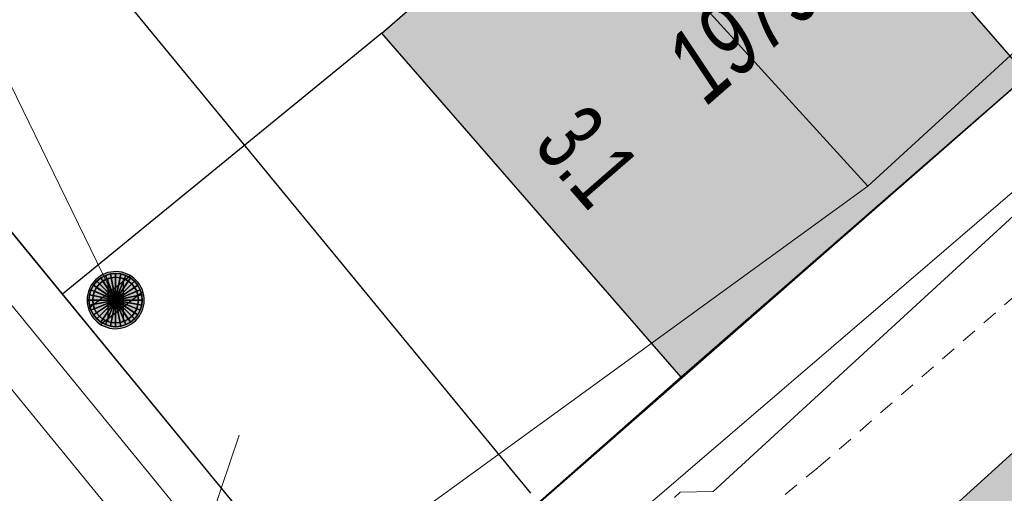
# Model space of a CAD drawing. Header units: metres. Extents: x 2695560 to 2696939, y 1260529 to 1262050.
# Tile 154 of 256: x 2695723 to 2695736, y 1260929 to 1260935. Entities that reach past the tile are written whole.
import ezdxf

# ---------------------------------------------------------------- set-up
doc = ezdxf.new("R2010")
doc.units = ezdxf.units.M
doc.linetypes.add('AUSGEZOGEN', pattern=[0])
doc.linetypes.add('VERDECKT2_S2', pattern=[0.36, 0.2, -0.16])
for name, color, linetype in [('XR$1$AV_Gebäudeflächen (BB)', 7, 'AUSGEZOGEN'), ('XR$1$AV_Haus-Nr.', 7, 'AUSGEZOGEN'), ('XR$1$AV_Linien (BB)', 7, 'AUSGEZOGEN'), ('XR$1$AV_Versicherung-Nr.', 7, 'AUSGEZOGEN'), ('XR$1$AW_LK_Schachtdeckel', 24, 'AUSGEZOGEN'), ('XR$1$Liegenschaftsgrenzen', 7, 'AUSGEZOGEN'), ('XR$1$PFAW', 255, 'AUSGEZOGEN'), ('XR$1$RP_Abstandslinie', 7, 'AUSGEZOGEN')]:
    doc.layers.add(name, color=color, linetype=linetype)
for name, color, linetype, lineweight in [('XR$2$ABW-Linie-R-genau', 4, 'AUSGEZOGEN', 18), ('XR$2$ABW-Linie-R-ungenau', 4, 'VERDECKT2_S2', 18), ('XR$2$ABW-Punkt', 6, 'AUSGEZOGEN', 18), ('XR$2$ELE-Flaeche-oberirdisch', 1, 'AUSGEZOGEN', 18), ('XR$2$KOM-Linie-U-genau', 91, 'AUSGEZOGEN', 18), ('XR$2$WAS-Linie-genau', 5, 'AUSGEZOGEN', 18)]:
    doc.layers.add(name, color=color, linetype=linetype, lineweight=lineweight)
doc.styles.add('ARIAL', font='arial.ttf')

# ---------------------------------------------------------------- blocks, each defined once
blk = doc.blocks.new('COMPLEXOBJECT_1445')
at = {"layer": 'XR$1$RP_Abstandslinie', "color": 7, "linetype": 'AUSGEZOGEN', "transparency": 33554687}
blk.add_line((5695.64, 10969.48), (5728.98, 10928.9), dxfattribs=at)
blk = doc.blocks.new('BAW2090')
at = {"layer": 'XR$1$PFAW', "lineweight": 25, "transparency": 33554687}
blk.add_hatch(color=7, dxfattribs=at).paths.add_polyline_path([(0.5, 0), (0.49, 0.101), (0.459, 0.197), (0.41, 0.286), (0.344, 0.362), (0.264, 0.424), (0.174, 0.469), (0.076, 0.494), (-0.025, 0.499), (-0.125, 0.484), (-0.22, 0.449), (-0.306, 0.395), (-0.379, 0.326), (-0.437, 0.243), (-0.477, 0.15), (-0.497, 0.051), (-0.497, -0.051), (-0.477, -0.15), (-0.437, -0.243), (-0.379, -0.326), (-0.306, -0.395), (-0.22, -0.449), (-0.125, -0.484), (-0.025, -0.499), (0.076, -0.494), (0.174, -0.469), (0.264, -0.424), (0.344, -0.362), (0.41, -0.286), (0.459, -0.197), (0.49, -0.101)])
at = {"lineweight": 25, "transparency": 33554687}
for p, q in [((-0.177, 0.468), (-0.177, -0.468)), ((0.179, 0.467), (0.177, -0.468))]:
    blk.add_line(p, q, dxfattribs=at)
for start, end in [(90, 180), (0, 90), (180, 270), (270, 0)]:
    blk.add_arc((0, 0), 0.5, start, end, dxfattribs=at)
blk = doc.blocks.new('ABW-OELABSCHEIDER')
at = {"layer": 'XR$2$ABW-Punkt', "linetype": 'AUSGEZOGEN', "lineweight": 25, "transparency": 33554687}
for p, q in [((-100, 283, 2500), (-100, -283, 2500)), ((100, 283, 2500), (100, -283, 2500))]:
    blk.add_line(p, q, dxfattribs=at)
for points in [[(-115, 277, 2500), (0, 0, 2500), (-167, 249, 2500)], [(-115, 277), (0, 0), (-167, 249)], [(-115, 277, 2500), (-115, 277), (-167, 249), (-167, 249, 2500)], [(-59, 294, 2500), (0, 0, 2500), (-115, 277, 2500)], [(-59, 294), (0, 0), (-115, 277)], [(-59, 294, 2500), (-59, 294), (-115, 277), (-115, 277, 2500)], [(0, 300, 2500), (0, 0, 2500), (-59, 294, 2500)], [(0, 300), (0, 0), (-59, 294)], [(0, 300, 2500), (0, 300), (-59, 294), (-59, 294, 2500)], [(59, 294, 2500), (0, 0, 2500), (0, 300, 2500)], [(59, 294), (0, 0), (0, 300)], [(59, 294, 2500), (59, 294), (0, 300), (0, 300, 2500)], [(115, 277, 2500), (0, 0, 2500), (59, 294, 2500)], [(115, 277), (0, 0), (59, 294)], [(167, 249, 2500), (0, 0, 2500), (115, 277, 2500)], [(167, 249), (0, 0), (115, 277)], [(115, 277, 2500), (115, 277), (59, 294), (59, 294, 2500)], [(167, 249, 2500), (167, 249), (115, 277), (115, 277, 2500)], [(-249, 167, 2500), (0, 0, 2500), (-277, 115, 2500)], [(-249, 167), (0, 0), (-277, 115)], [(-249, 167, 2500), (-249, 167), (-277, 115), (-277, 115, 2500)], [(-212, 212, 2500), (0, 0, 2500), (-249, 167, 2500)], [(-212, 212), (0, 0), (-249, 167)], [(-212, 212, 2500), (-212, 212), (-249, 167), (-249, 167, 2500)], [(-167, 249, 2500), (0, 0, 2500), (-212, 212, 2500)], [(-167, 249), (0, 0), (-212, 212)], [(-167, 249, 2500), (-167, 249), (-212, 212), (-212, 212, 2500)], [(212, 212, 2500), (0, 0, 2500), (167, 249, 2500)], [(212, 212), (0, 0), (167, 249)], [(249, 167, 2500), (0, 0, 2500), (212, 212, 2500)], [(249, 167), (0, 0), (212, 212)], [(277, 115, 2500), (0, 0, 2500), (249, 167, 2500)], [(277, 115), (0, 0), (249, 167)], [(212, 212, 2500), (212, 212), (167, 249), (167, 249, 2500)], [(249, 167, 2500), (249, 167), (212, 212), (212, 212, 2500)], [(277, 115, 2500), (277, 115), (249, 167), (249, 167, 2500)], [(-294, 59, 2500), (0, 0, 2500), (-300, 0, 2500)], [(-294, 59), (0, 0), (-300, 0)], [(-294, 59, 2500), (-294, 59), (-300, 0), (-300, 0, 2500)], [(-277, 115, 2500), (0, 0, 2500), (-294, 59, 2500)], [(-277, 115), (0, 0), (-294, 59)], [(-277, 115, 2500), (-277, 115), (-294, 59), (-294, 59, 2500)], [(294, 59, 2500), (0, 0, 2500), (277, 115, 2500)], [(294, 59), (0, 0), (277, 115)], [(300, 0, 2500), (0, 0, 2500), (294, 59, 2500)], [(300, 0), (0, 0), (294, 59)], [(294, 59, 2500), (294, 59), (277, 115), (277, 115, 2500)], [(300, 0, 2500), (300, 0), (294, 59), (294, 59, 2500)], [(-300, 0, 2500), (0, 0, 2500), (-294, -59, 2500)], [(-300, 0), (0, 0), (-294, -59)], [(-300, 0, 2500), (-300, 0), (-294, -59), (-294, -59, 2500)], [(-294, -59, 2500), (0, 0, 2500), (-277, -115, 2500)], [(-294, -59), (0, 0), (-277, -115)], [(-294, -59, 2500), (-294, -59), (-277, -115), (-277, -115, 2500)], [(-277, -115, 2500), (0, 0, 2500), (-249, -167, 2500)], [(-277, -115), (0, 0), (-249, -167)], [(-277, -115, 2500), (-277, -115), (-249, -167), (-249, -167, 2500)], [(-249, -167, 2500), (0, 0, 2500), (-212, -212, 2500)], [(-249, -167), (0, 0), (-212, -212)], [(-212, -212, 2500), (0, 0, 2500), (-167, -249, 2500)], [(-212, -212), (0, 0), (-167, -249)], [(-167, -249, 2500), (0, 0, 2500), (-115, -277, 2500)], [(-167, -249), (0, 0), (-115, -277)], [(-115, -277, 2500), (0, 0, 2500), (-59, -294, 2500)], [(-115, -277), (0, 0), (-59, -294)], [(-59, -294, 2500), (0, 0, 2500), (0, -300, 2500)], [(-59, -294), (0, 0), (0, -300)], [(0, -300, 2500), (0, 0, 2500), (59, -294, 2500)], [(59, -294, 2500), (0, 0, 2500), (115, -277, 2500)], [(115, -277, 2500), (0, 0, 2500), (167, -249, 2500)], [(167, -249, 2500), (0, 0, 2500), (212, -212, 2500)], [(212, -212, 2500), (0, 0, 2500), (249, -167, 2500)], [(249, -167, 2500), (0, 0, 2500), (277, -115, 2500)], [(277, -115, 2500), (0, 0, 2500), (294, -59, 2500)], [(294, -59, 2500), (0, 0, 2500), (300, 0, 2500)], [(0, -300), (0, 0), (59, -294)], [(59, -294), (0, 0), (115, -277)], [(115, -277), (0, 0), (167, -249)], [(167, -249), (0, 0), (212, -212)], [(212, -212), (0, 0), (249, -167)], [(249, -167), (0, 0), (277, -115)], [(277, -115), (0, 0), (294, -59)], [(294, -59), (0, 0), (300, 0)], [(249, -167, 2500), (249, -167), (277, -115), (277, -115, 2500)], [(277, -115, 2500), (277, -115), (294, -59), (294, -59, 2500)], [(294, -59, 2500), (294, -59), (300, 0), (300, 0, 2500)], [(-249, -167, 2500), (-249, -167), (-212, -212), (-212, -212, 2500)], [(-212, -212, 2500), (-212, -212), (-167, -249), (-167, -249, 2500)], [(-167, -249, 2500), (-167, -249), (-115, -277), (-115, -277, 2500)], [(115, -277, 2500), (115, -277), (167, -249), (167, -249, 2500)], [(167, -249, 2500), (167, -249), (212, -212), (212, -212, 2500)], [(212, -212, 2500), (212, -212), (249, -167), (249, -167, 2500)], [(-115, -277, 2500), (-115, -277), (-59, -294), (-59, -294, 2500)], [(-59, -294, 2500), (-59, -294), (0, -300), (0, -300, 2500)], [(0, -300, 2500), (0, -300), (59, -294), (59, -294, 2500)], [(59, -294, 2500), (59, -294), (115, -277), (115, -277, 2500)]]:
    blk.add_3dface(points, dxfattribs=at)
blk = doc.blocks.new('ABW-DECKEL')
at = {"layer": 'XR$2$ABW-Punkt', "linetype": 'AUSGEZOGEN', "lineweight": 25, "transparency": 33554687}
for points in [[(-194, 291, 2500), (0, 0, 2500), (-247, 247, 2500)], [(-194, 291), (0, 0), (-247, 247)], [(-194, 291, 2500), (-194, 291), (-247, 247), (-247, 247, 2500)], [(-134, 323, 2500), (0, 0, 2500), (-194, 291, 2500)], [(-134, 323), (0, 0), (-194, 291)], [(-134, 323, 2500), (-134, 323), (-194, 291), (-194, 291, 2500)], [(-68, 343, 2500), (0, 0, 2500), (-134, 323, 2500)], [(-68, 343), (0, 0), (-134, 323)], [(-68, 343, 2500), (-68, 343), (-134, 323), (-134, 323, 2500)], [(0, 350, 2500), (0, 0, 2500), (-68, 343, 2500)], [(0, 350), (0, 0), (-68, 343)], [(0, 350, 2500), (0, 350), (-68, 343), (-68, 343, 2500)], [(68, 343, 2500), (0, 0, 2500), (0, 350, 2500)], [(68, 343), (0, 0), (0, 350)], [(68, 343, 2500), (68, 343), (0, 350), (0, 350, 2500)], [(134, 323, 2500), (0, 0, 2500), (68, 343, 2500)], [(134, 323), (0, 0), (68, 343)], [(194, 291, 2500), (0, 0, 2500), (134, 323, 2500)], [(194, 291), (0, 0), (134, 323)], [(247, 247, 2500), (0, 0, 2500), (194, 291, 2500)], [(247, 247), (0, 0), (194, 291)], [(134, 323, 2500), (134, 323), (68, 343), (68, 343, 2500)], [(194, 291, 2500), (194, 291), (134, 323), (134, 323, 2500)], [(247, 247, 2500), (247, 247), (194, 291), (194, 291, 2500)], [(-323, 134, 2500), (0, 0, 2500), (-343, 68, 2500)], [(-323, 134), (0, 0), (-343, 68)], [(-323, 134, 2500), (-323, 134), (-343, 68), (-343, 68, 2500)], [(-291, 194, 2500), (0, 0, 2500), (-323, 134, 2500)], [(-291, 194), (0, 0), (-323, 134)], [(-291, 194, 2500), (-291, 194), (-323, 134), (-323, 134, 2500)], [(-247, 247, 2500), (0, 0, 2500), (-291, 194, 2500)], [(-247, 247), (0, 0), (-291, 194)], [(-247, 247, 2500), (-247, 247), (-291, 194), (-291, 194, 2500)], [(291, 194, 2500), (0, 0, 2500), (247, 247, 2500)], [(291, 194), (0, 0), (247, 247)], [(323, 134, 2500), (0, 0, 2500), (291, 194, 2500)], [(323, 134), (0, 0), (291, 194)], [(343, 68, 2500), (0, 0, 2500), (323, 134, 2500)], [(343, 68), (0, 0), (323, 134)], [(291, 194, 2500), (291, 194), (247, 247), (247, 247, 2500)], [(323, 134, 2500), (323, 134), (291, 194), (291, 194, 2500)], [(343, 68, 2500), (343, 68), (323, 134), (323, 134, 2500)], [(-343, 68, 2500), (0, 0, 2500), (-350, 0, 2500)], [(-343, 68), (0, 0), (-350, 0)], [(-343, 68, 2500), (-343, 68), (-350, 0), (-350, 0, 2500)], [(-350, 0, 2500), (0, 0, 2500), (-343, -68, 2500)], [(-350, 0), (0, 0), (-343, -68)], [(-343, -68, 2500), (0, 0, 2500), (-323, -134, 2500)], [(-343, -68), (0, 0), (-323, -134)], [(-323, -134, 2500), (0, 0, 2500), (-291, -194, 2500)], [(-323, -134), (0, 0), (-291, -194)], [(-291, -194, 2500), (0, 0, 2500), (-247, -247, 2500)], [(-291, -194), (0, 0), (-247, -247)], [(-247, -247, 2500), (0, 0, 2500), (-194, -291, 2500)], [(-247, -247), (0, 0), (-194, -291)], [(-194, -291, 2500), (0, 0, 2500), (-134, -323, 2500)], [(-194, -291), (0, 0), (-134, -323)], [(-134, -323, 2500), (0, 0, 2500), (-68, -343, 2500)], [(-134, -323), (0, 0), (-68, -343)], [(-68, -343, 2500), (0, 0, 2500), (0, -350, 2500)], [(-68, -343), (0, 0), (0, -350)], [(350, 0, 2500), (0, 0, 2500), (343, 68, 2500)], [(350, 0), (0, 0), (343, 68)], [(0, -350, 2500), (0, 0, 2500), (68, -343, 2500)], [(68, -343, 2500), (0, 0, 2500), (134, -323, 2500)], [(134, -323, 2500), (0, 0, 2500), (194, -291, 2500)], [(194, -291, 2500), (0, 0, 2500), (247, -247, 2500)], [(247, -247, 2500), (0, 0, 2500), (291, -194, 2500)], [(291, -194, 2500), (0, 0, 2500), (323, -134, 2500)], [(323, -134, 2500), (0, 0, 2500), (343, -68, 2500)], [(343, -68, 2500), (0, 0, 2500), (350, 0, 2500)], [(0, -350), (0, 0), (68, -343)], [(68, -343), (0, 0), (134, -323)], [(134, -323), (0, 0), (194, -291)], [(194, -291), (0, 0), (247, -247)], [(247, -247), (0, 0), (291, -194)], [(291, -194), (0, 0), (323, -134)], [(323, -134), (0, 0), (343, -68)], [(343, -68), (0, 0), (350, 0)], [(350, 0, 2500), (350, 0), (343, 68), (343, 68, 2500)], [(-350, 0, 2500), (-350, 0), (-343, -68), (-343, -68, 2500)], [(-343, -68, 2500), (-343, -68), (-323, -134), (-323, -134, 2500)], [(323, -134, 2500), (323, -134), (343, -68), (343, -68, 2500)], [(343, -68, 2500), (343, -68), (350, 0), (350, 0, 2500)], [(-323, -134, 2500), (-323, -134), (-291, -194), (-291, -194, 2500)], [(-291, -194, 2500), (-291, -194), (-247, -247), (-247, -247, 2500)], [(-247, -247, 2500), (-247, -247), (-194, -291), (-194, -291, 2500)], [(194, -291, 2500), (194, -291), (247, -247), (247, -247, 2500)], [(247, -247, 2500), (247, -247), (291, -194), (291, -194, 2500)], [(291, -194, 2500), (291, -194), (323, -134), (323, -134, 2500)], [(-194, -291, 2500), (-194, -291), (-134, -323), (-134, -323, 2500)], [(-134, -323, 2500), (-134, -323), (-68, -343), (-68, -343, 2500)], [(-68, -343, 2500), (-68, -343), (0, -350), (0, -350, 2500)], [(0, -350, 2500), (0, -350), (68, -343), (68, -343, 2500)], [(68, -343, 2500), (68, -343), (134, -323), (134, -323, 2500)], [(134, -323, 2500), (134, -323), (194, -291), (194, -291, 2500)]]:
    blk.add_3dface(points, dxfattribs=at)

msp = doc.modelspace()

# ---------------------------------------------------------------- hatches: boundary and pattern name
at = {"layer": 'XR$1$AV_Gebäudeflächen (BB)', "true_color": 0xd2d2d2, "transparency": 33554687}
for points in [[(2695728, 1260934.755), (2695731.925, 1260930.236), (2695736.467, 1260934.193), (2695732.535, 1260938.706)], [(2695747.074, 1260915.598), (2695751.888, 1260919.951), (2695740.26, 1260932.855), (2695735.442, 1260928.48), (2695735.509, 1260928.406)]]:
    msp.add_hatch(color=254, dxfattribs=at).paths.add_polyline_path(points)

# ---------------------------------------------------------------- linework, layer by layer
at = {"layer": 'XR$1$AV_Linien (BB)', "color": 7, "linetype": 'AUSGEZOGEN', "transparency": 33554687}
for p, q in [((2695728, 1260934.755), (2695723.807, 1260931.325)), ((2695731.925, 1260930.236), (2695728, 1260934.755)), ((2695727.73, 1260926.54), (2695723.807, 1260931.325)), ((2695731.925, 1260930.236), (2695727.73, 1260926.54))]:
    msp.add_line(p, q, dxfattribs=at)
for points in [[(2695723.807, 1260931.325), (2695714.36, 1260942.85), (2695713.746, 1260943.614)], [(2695728, 1260934.755), (2695732.535, 1260938.706), (2695736.467, 1260934.193), (2695731.925, 1260930.236)], [(2695735.442, 1260928.48), (2695740.26, 1260932.855), (2695751.888, 1260919.951), (2695747.074, 1260915.598)]]:
    msp.add_lwpolyline(points, dxfattribs=at)
at = {"layer": 'XR$1$Liegenschaftsgrenzen', "color": 7, "linetype": 'AUSGEZOGEN', "transparency": 33554687}
msp.add_line((2695727.73, 1260926.54), (2695714.36, 1260942.85), dxfattribs=at)
msp.add_lwpolyline([(2695759.631, 1260954.483), (2695758.874, 1260953.82), (2695727.73, 1260926.54)], dxfattribs=at)
at = {"layer": 'XR$2$ABW-Linie-R-genau', "linetype": 'AUSGEZOGEN', "transparency": 33554687}
msp.add_line((2695724.503, 1260931.248), (2695720.824, 1260938.792), dxfattribs=at)
at = {"layer": 'XR$2$ABW-Linie-R-ungenau', "linetype": 'VERDECKT2_S2', "transparency": 33554687}
for p, q in [((2695743.919, 1260937.943), (2695733.724, 1260929.049)), ((2695733.724, 1260929.049), (2695727.007, 1260923.506))]:
    msp.add_line(p, q, dxfattribs=at)
at = {"layer": 'XR$2$ELE-Flaeche-oberirdisch', "transparency": 33554687}
msp.add_lwpolyline([(2695735.971, 1260916.114), (2695730.174, 1260922.567), (2695721.698, 1260932.939), (2695706.559, 1260951.146), (2695701.163, 1260957.4), (2695696.484, 1260963.514), (2695695.968, 1260963.037), (2695700.619, 1260956.958), (2695706.025, 1260950.694), (2695721.158, 1260932.493), (2695729.642, 1260922.111), (2695735.45, 1260915.646), (2695735.971, 1260916.114)], close=True, dxfattribs=at)
at = {"layer": 'XR$2$KOM-Linie-U-genau', "linetype": 'AUSGEZOGEN', "transparency": 33554687}
for p, q in [((2695734.378, 1260932.746), (2695748.705, 1260945.889)), ((2695729.15, 1260926.549), (2695750.502, 1260944.875)), ((2695734.378, 1260932.746), (2695727.802, 1260939.957)), ((2695724.039, 1260923.276), (2695726.124, 1260929.472))]:
    msp.add_line(p, q, dxfattribs=at)
msp.add_lwpolyline([(2695724.039, 1260923.276), (2695727.072, 1260927.433), (2695734.378, 1260932.746)], dxfattribs=at)
at = {"layer": 'XR$2$WAS-Linie-genau', "linetype": 'AUSGEZOGEN', "transparency": 33554687}
msp.add_lwpolyline([(2695731.84, 1260928.656), (2695731.915, 1260928.723), (2695732.346, 1260928.734), (2695751.363, 1260946.2), (2695753.447, 1260943.772)], dxfattribs=at)

# ---------------------------------------------------------------- block references
at = {"layer": 'XR$1$AW_LK_Schachtdeckel', "color": 24, "linetype": 'AUSGEZOGEN', "lineweight": -3, "transparency": 33554687, "xscale": 0.7499999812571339, "yscale": 0.7499999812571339, "rotation": 308.118528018}
msp.add_blockref('BAW2090', (2695724.504, 1260931.247), dxfattribs=at)
at = {"layer": 'XR$1$RP_Abstandslinie', "color": 7, "linetype": 'AUSGEZOGEN', "lineweight": -3, "transparency": 33554687}
msp.add_blockref('COMPLEXOBJECT_1445', (2690000.97, 1249999.81), dxfattribs=at)
at = {"layer": 'XR$2$ABW-Punkt', "color": 6, "linetype": 'AUSGEZOGEN', "lineweight": 18, "transparency": 33554687, "xscale": 0.001, "yscale": 0.001, "zscale": 0.001, "rotation": 360}
for name in ['ABW-DECKEL', 'ABW-OELABSCHEIDER']:
    msp.add_blockref(name, (2695724.503, 1260931.248), dxfattribs=at)

# ---------------------------------------------------------------- texts
at = {"layer": 'XR$1$AV_Haus-Nr.', "color": 7, "transparency": 33554687, "insert": (2695730.34, 1260932.823), "char_height": 0.9297, "width": 1.5135, "attachment_point": 8, "rotation": 310.9761, "style": 'ARIAL'}
msp.add_mtext('\\W0.64;3.1', dxfattribs=at)
at = {"layer": 'XR$1$AV_Versicherung-Nr.', "color": 7, "transparency": 33554687, "insert": (2695732.745, 1260934.847), "char_height": 0.96842, "width": 2.45636, "attachment_point": 5, "rotation": 41.0634, "style": 'ARIAL'}
msp.add_mtext('\\A1;{\\fArial|i1|b0;\\H0.968418;\\W0.700000;\\C7;1979}\\P', dxfattribs=at)

doc.saveas('drawing.dxf')
